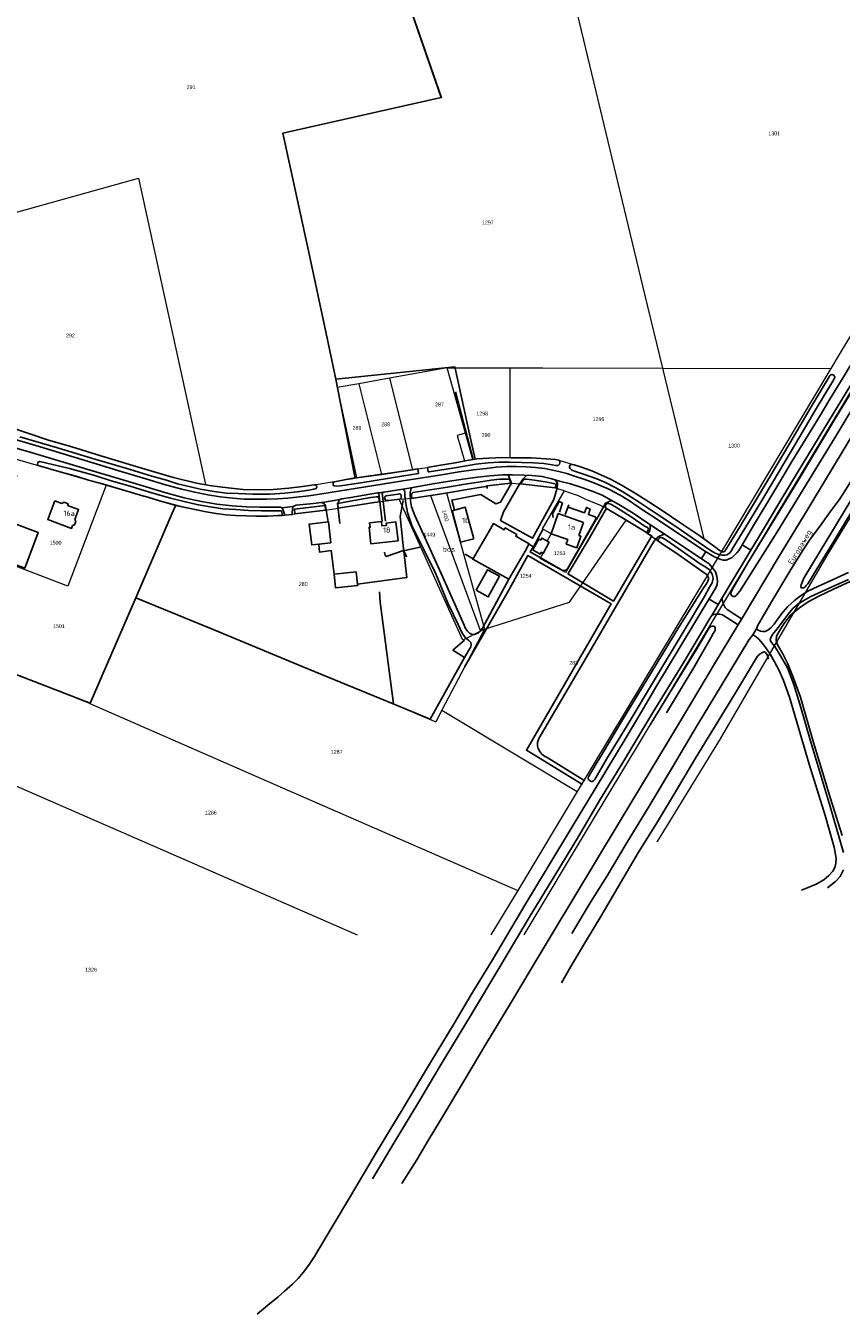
# Model space of a CAD drawing. Header units: metres. Extents: x 233829 to 239427, y 444283 to 448222.
# Tile 2 of 171: x 234372 to 234756, y 444322 to 444927. Entities that reach past the tile are written whole.
import ezdxf
from ezdxf.enums import TextEntityAlignment as Align

# ---------------------------------------------------------------- set-up
doc = ezdxf.new("R2010")
doc.units = ezdxf.units.M
doc.header["$MEASUREMENT"] = 0
for name, color, linetype in [('BIJGEBOUW', 4, 'Continuous'), ('DAKRAND-BYG', 4, 'Continuous'), ('FUNKTIEAAND', 253, 'Continuous'), ('Goud-kadastrale grenzen', 13, 'Continuous'), ('HEK', 253, 'Continuous'), ('HOOFDGEBOUW', 4, 'Continuous'), ('HUISNUMMER', 253, 'Continuous'), ('INSTEEKSLOOT', 153, 'Continuous'), ('KANTVERH', 253, 'Continuous'), ('KNTONVERHARD', 253, 'Continuous'), ('KUNSTWERK', 253, 'Continuous'), ('MIDSLTGREPPEL', 253, 'Continuous'), ('MUUR', 253, 'Continuous'), ('OVLIJNOBJ', 253, 'Continuous'), ('RASTER', 253, 'Continuous'), ('STRAATNAAM', 253, 'Continuous')]:
    doc.layers.add(name, color=color, linetype=linetype)
doc.layers.add('G01 kadestrale perceelsgrens', color=73, linetype='Continuous', lineweight=0)
doc.layers.add('Z01 perceelnummer', color=73, linetype='Continuous', lineweight=13)
doc.styles.get("Standard").update_dxf_attribs({"font": 'iso.shx'})
doc.styles.add('Styledgn001', font='dgn001.shx')

# ---------------------------------------------------------------- blocks, each defined once
blk = doc.blocks.new('A$C1532452F')
at = {"layer": 'G01 kadestrale perceelsgrens'}
for p, q in [((234552.553, 444937.47), (234567.758, 444893.669)), ((234543.344, 444761.767), (234528.88, 444759.146)), ((234570.502, 444766.687), (234543.344, 444761.767)), ((234543.344, 444761.767), (234554.125, 444718.7)), ((234570.502, 444766.687), (234600.002, 444766.624)), ((234579.053, 444735.954), (234570.502, 444766.687)), ((234600.002, 444766.624), (234599.911, 444724.396)), ((234615.531, 444766.59), (234671.737, 444766.47)), ((234671.737, 444766.47), (234691.146, 444686.3)), ((234671.737, 444766.47), (234750.934, 444766.301)), ((234750.934, 444766.301), (234699.573, 444680.229)), ((234528.88, 444759.146), (234518.745, 444757.31)), ((234518.745, 444757.31), (234527.84, 444714.863)), ((234528.88, 444759.146), (234539.592, 444716.551)), ((234582.503, 444723.555), (234579.053, 444735.954)), ((234363.553, 444724.917), (234388.969, 444717.602)), ((234562.724, 444706.633), (234586.146, 444642.846)), ((234570.122, 444707.81), (234588.096, 444643.832)), ((234691.146, 444686.3), (234699.573, 444680.229)), ((234692.951, 444669.165), (234631.652, 444567.397)), ((234424.049, 444658.542), (234402.431, 444608.78)), ((234588.096, 444643.832), (234567.926, 444605.644)), ((234588.096, 444643.832), (234586.146, 444642.846)), ((234567.926, 444605.644), (234565.094, 444600.282)), ((234320.044, 444590.781), (234528.125, 444500)), ((234631.652, 444567.397), (234603.68, 444520.959)), ((234603.68, 444520.959), (234591.056, 444500))]:
    blk.add_line(p, q, dxfattribs=at)
at = {"layer": 'G01 kadestrale perceelsgrens', "flags": 128}
for points in [[(234623.436, 444967.008), (234635.536, 444916.768), (234663.332, 444801.188), (234671.737, 444766.47)], [(234701.557, 444657.749), (234723.349, 444693.968), (234775.177, 444779.756), (234826.889, 444865.369), (234860.824, 444921.739)], [(234567.758, 444893.669), (234493.133, 444876.905), (234505.252, 444821.575), (234513.547, 444782.733), (234518.745, 444757.31)], [(234806.406, 444858.347), (234754.914, 444772.97), (234750.934, 444766.301)], [(234335.35, 444830.746), (234425.305, 444855.743), (234456.813, 444711.703)], [(234826.152, 444805.47), (234800.881, 444763.324), (234749.076, 444678.467), (234720.838, 444629.909)], [(234600.002, 444766.624), (234600.502, 444766.623), (234615.531, 444766.59)], [(234350.573, 444745.149), (234351.618, 444743.765), (234352.988, 444742.837), (234355.043, 444741.843), (234359.103, 444740.369), (234365.481, 444738.514), (234373.739, 444735.738), (234382.545, 444732.746), (234393.981, 444729.409), (234405.547, 444725.957), (234419.545, 444721.716), (234431.613, 444718.051), (234441.78, 444715.126), (234452.58, 444712.414), (234456.813, 444711.703)], [(234579.053, 444735.954), (234575.2, 444734.882), (234578.61, 444722.909)], [(234582.503, 444723.555), (234584.481, 444723.852), (234590.133, 444724.221), (234596.735, 444724.432), (234599.911, 444724.396)], [(234539.592, 444716.551), (234551.114, 444718.228), (234554.058, 444718.69), (234554.125, 444718.7)], [(234554.125, 444718.7), (234556.672, 444719.1), (234561.258, 444719.82), (234565.499, 444720.485), (234574.281, 444722.014), (234578.539, 444722.894), (234578.61, 444722.909)], [(234578.61, 444722.909), (234579.68, 444723.13), (234582.433, 444723.544), (234582.503, 444723.555)], [(234599.911, 444724.396), (234600.411, 444724.39), (234603.233, 444724.358), (234610.153, 444724.242), (234617.04, 444723.904), (234621.451, 444723.487), (234622.819, 444723.242), (234625.727, 444722.371)], [(234625.727, 444722.371), (234630.193, 444721.033), (234633.266, 444720.125), (234638.539, 444718.196), (234642.811, 444716.317), (234647.582, 444714.145), (234652.812, 444711.373), (234658.585, 444707.839), (234665.326, 444703.633), (234672.063, 444699.317), (234679.969, 444693.897), (234688.939, 444687.89), (234691.146, 444686.3)], [(234388.969, 444717.602), (234401.769, 444713.869), (234409.153, 444711.789), (234410.052, 444711.526)], [(234456.813, 444711.703), (234459.692, 444711.219), (234467.502, 444710.168), (234474.615, 444709.463), (234481.644, 444709.297), (234488.707, 444709.374), (234495.952, 444709.998), (234502.496, 444710.836), (234507.97, 444711.658), (234523.057, 444714.17), (234526.333, 444714.678), (234527.77, 444714.855), (234527.84, 444714.863)], [(234527.84, 444714.863), (234528.91, 444714.997), (234539.592, 444716.551)], [(234570.122, 444707.81), (234586.541, 444710.457), (234588.677, 444710.887), (234589.267, 444711.103), (234600.508, 444712.378), (234605.038, 444712.111), (234621.31, 444710.156), (234624.474, 444709.27), (234625.63, 444708.83)], [(234410.052, 444711.526), (234392.048, 444664.062), (234353.792, 444678.509)], [(234410.052, 444711.526), (234427.823, 444706.323), (234428.6, 444706.107), (234436.284, 444703.86), (234442.796, 444701.934)], [(234547.901, 444704.879), (234548.235, 444704.919), (234555.613, 444705.515), (234562.724, 444706.633)], [(234562.724, 444706.633), (234566.946, 444707.298), (234570.122, 444707.81)], [(234644.022, 444701.318), (234626.168, 444670.37), (234614.199, 444677.051), (234618.454, 444684.668), (234617.575, 444685.159), (234619.364, 444688.628), (234615.368, 444690.941), (234625.63, 444708.83)], [(234625.63, 444708.83), (234628.304, 444707.811), (234632.043, 444706.534), (234635.618, 444704.926), (234639.034, 444703.465), (234642.575, 444702.012), (234643.163, 444701.701), (234644.022, 444701.318)], [(234442.796, 444701.934), (234441.203, 444698.364), (234424.049, 444658.542)], [(234442.796, 444701.934), (234448.133, 444700.741), (234452.613, 444699.897), (234457.089, 444698.988), (234461.834, 444698.132), (234466.326, 444697.533), (234470.944, 444697.262), (234475.811, 444697.068), (234480.571, 444696.946), (234486.18, 444696.894), (234491.048, 444697.167), (234493.076, 444697.201), (234498.883, 444697.942), (234513.313, 444699.696), (234519.269, 444700.613), (234536.132, 444703.33), (234537.543, 444703.506), (234538.22, 444703.673), (234543.083, 444704.303), (234547.901, 444704.879)], [(234586.146, 444642.846), (234577.869, 444638.663), (234547.901, 444704.879)], [(234644.022, 444701.318), (234645.321, 444700.739), (234645.816, 444700.381), (234646.614, 444699.852), (234653.474, 444695.797), (234654.644, 444695.089)], [(234588.096, 444643.832), (234628.003, 444656.471), (234654.644, 444695.089)], [(234654.644, 444695.089), (234663.855, 444689.52), (234671.121, 444684.198), (234672.778, 444683.026), (234678.088, 444679.581), (234687.623, 444672.856), (234692.951, 444669.165)], [(234699.573, 444680.229), (234695.165, 444672.841), (234692.951, 444669.165)], [(234424.049, 444658.542), (234463.028, 444642.535), (234502.31, 444626.18), (234545.117, 444608.605), (234565.094, 444600.282)], [(234606.748, 444500), (234637.962, 444552.042), (234701.557, 444657.749)], [(234402.431, 444608.78), (234364.508, 444623.676), (234336.761, 444634.222)], [(234720.838, 444629.909), (234698.92, 444592.219), (234669.349, 444544.021), (234669.18, 444543.745)], [(234402.431, 444608.78), (234500.557, 444565.946), (234603.68, 444520.959)], [(234567.926, 444605.644), (234606.802, 444582.288), (234631.652, 444567.397)]]:
    blk.add_lwpolyline(points, dxfattribs=at)
at = {"layer": 'G01 kadestrale perceelsgrens', "style": 'Styledgn001'}
blk.add_text('1450', height=1.8, rotation=285.155213, dxfattribs=at).set_placement((234569.707, 444697.151), align=Align.MIDDLE_CENTER)
at = {"layer": 'Z01 perceelnummer', "linetype": 'Continuous', "lineweight": 13, "style": 'Styledgn001'}
for s, p in [('291', (234450.055, 444898.571)), ('1301', (234724.323, 444876.824)), ('1297', (234589.636, 444834.947)), ('292', (234393.299, 444781.82)), ('287', (234566.9, 444749.419)), ('1298', (234586.995, 444745.156)), ('1299', (234641.7, 444742.515)), ('289', (234528.096, 444738.423)), ('288', (234541.562, 444740.051)), ('290', (234588.773, 444735.09)), ('1300', (234705.459, 444730.065)), ('1449', (234562.112, 444688.199)), ('1500', (234386.312, 444684.406)), ('1253', (234623.375, 444679.5)), ('280', (234502.792, 444664.951)), ('1254', (234607.438, 444668.875)), ('1501', (234387.875, 444645.188)), ('283', (234630.012, 444627.956)), ('1287', (234518.551, 444586.131)), ('1286', (234459.353, 444557.519)), ('1326', (234402.979, 444483.674))]:
    blk.add_text(s, height=1.8, dxfattribs=at).set_placement(p, align=Align.MIDDLE_CENTER)

msp = doc.modelspace()

# ---------------------------------------------------------------- linework, layer by layer
at = {"layer": 'BIJGEBOUW'}
msp.add_lwpolyline([(234366.02, 444693.77), (234378.19, 444689.18), (234371.88, 444672.46), (234359.71, 444677.06), (234366.02, 444693.77)], dxfattribs=at)
at = {"layer": 'DAKRAND-BYG'}
for p, q in [((234510.09, 444683.72), (234515.76, 444684.33)), ((234608.92, 444683.7), (234607.12, 444680.46)), ((234527.72, 444670.76), (234517.32, 444669.63)), ((234528.35, 444664.99), (234527.72, 444670.76))]:
    msp.add_line(p, q, dxfattribs=at)
for points in [[(234583.06, 444686.24), (234579.04, 444701.07), (234572.84, 444699.35), (234576.83, 444684.61), (234583.06, 444686.24)], [(234515.76, 444684.33), (234514.62, 444694.21), (234505.55, 444693.21), (234506.81, 444683.37), (234510.09, 444683.72)], [(234590.27, 444689.83), (234582.57, 444676.63), (234599.52, 444667.2), (234607.12, 444680.46)], [(234590.27, 444689.83), (234592.26, 444693.4), (234597.38, 444690.54), (234597.82, 444691.33), (234603.21, 444688.32), (234602.73, 444687.46), (234609.05, 444683.93), (234608.92, 444683.7)], [(234618.55, 444684.66), (234615.72, 444679.42), (234614.77, 444679.93), (234614.3, 444679.08), (234610.77, 444680.99), (234613.56, 444686.14), (234614.52, 444685.62), (234615.03, 444686.56), (234618.55, 444684.66)], [(234584.2, 444662.06), (234589.49, 444671.72), (234595.13, 444668.63), (234589.84, 444658.97), (234584.2, 444662.06)], [(234517.32, 444669.63), (234518.03, 444663.14), (234528.42, 444664.27), (234528.35, 444664.99)]]:
    msp.add_lwpolyline(points, dxfattribs=at)
at = {"layer": 'HEK'}
msp.add_lwpolyline([(234510.09, 444683.72), (234510.41, 444680.03), (234515.88, 444680.82), (234517.32, 444669.63)], dxfattribs=at)
at = {"layer": 'HOOFDGEBOUW'}
for points in [[(234385.99, 444704.17), (234382.66, 444695.29), (234393.82, 444691.1), (234394.32, 444692.43), (234395.27, 444692.87), (234395.86, 444694.42), (234395.44, 444695.35), (234397.17, 444699.97), (234391.93, 444701.94), (234392.23, 444702.74), (234390.42, 444703.42), (234389.32, 444702.92), (234385.99, 444704.17)], [(234547.41, 444685.3), (234546.38, 444694.19), (234541.85, 444693.67), (234541.98, 444692.54), (234539.83, 444692.29), (234539.59, 444694.36), (234534.04, 444693.72), (234534.29, 444691.64), (234533.74, 444691.57), (234534.64, 444683.82), (234547.41, 444685.3)], [(234619.36, 444688.63), (234622.74, 444698.08), (234634.63, 444693.87)], [(234619.36, 444688.63), (234627.23, 444685.86), (234626.49, 444683.77), (234631.5, 444682), (234633.43, 444687.49), (234632.5, 444687.82), (234634.63, 444693.87)]]:
    msp.add_lwpolyline(points, dxfattribs=at)
at = {"layer": 'INSTEEKSLOOT'}
for p, q in [((234557.01, 444716.96), (234556.67, 444719.1)), ((234561.6, 444717.67), (234561.26, 444719.82)), ((234579.68, 444723.13), (234582.74, 444723.59)), ((234498.76, 444700.24), (234513.07, 444701.96)), ((234498.88, 444697.94), (234513.31, 444699.7))]:
    msp.add_line(p, q, dxfattribs=at)
for points in [[(234792.44, 444799.36), (234787.36, 444791.16), (234781.33, 444781.38), (234776.13, 444772.65), (234753.33, 444734.5), (234725.57, 444689.28), (234708.12, 444661.7), (234707.12, 444660.34), (234706.57, 444659.68), (234705.79, 444659.12), (234705.16, 444659.1), (234704.4, 444659.43), (234703.97, 444660.19), (234704.02, 444661.16), (234704.64, 444662.54), (234711.86, 444674.96), (234735.1, 444712.91), (234753.36, 444743.25), (234770.38, 444771.19)], [(234345.23, 444771.86), (234347.86, 444757.7), (234349.07, 444750.63), (234349.75, 444747.3), (234350.57, 444745.15), (234351.62, 444743.77), (234352.99, 444742.84), (234355.04, 444741.84), (234359.1, 444740.37), (234365.48, 444738.51), (234373.74, 444735.74), (234382.55, 444732.75), (234393.98, 444729.41), (234405.55, 444725.96), (234419.55, 444721.72), (234431.61, 444718.05), (234441.78, 444715.13), (234452.58, 444712.41), (234459.69, 444711.22)], [(234715.98, 444704.94), (234721.78, 444714.61), (234731.68, 444731.18), (234742.13, 444749.04), (234750.18, 444762.47), (234750.55, 444763.07)], [(234752.68, 444761.72), (234751.9, 444760.34), (234743.76, 444746.82), (234734.27, 444730.9), (234726.75, 444718.24), (234719.39, 444705.75)], [(234750.55, 444763.07), (234750.78, 444763.26), (234751.04, 444763.39), (234751.33, 444763.46), (234751.62, 444763.47), (234751.91, 444763.4), (234752.17, 444763.27), (234752.4, 444763.09), (234752.58, 444762.86), (234752.71, 444762.59), (234752.77, 444762.3), (234752.76, 444762.01), (234752.68, 444761.72)], [(234454.34, 444709.63), (234449.74, 444710.75), (234443.7, 444712.09), (234438.48, 444713.79), (234431.59, 444715.76), (234419.36, 444719.41), (234404.72, 444723.67), (234387.29, 444728.99), (234369.46, 444734.22)], [(234582.74, 444723.59), (234584.48, 444723.85), (234590.13, 444724.22), (234596.73, 444724.43), (234603.23, 444724.36), (234610.15, 444724.24), (234617.04, 444723.9), (234621.45, 444723.49), (234622.82, 444723.24), (234623.39, 444723.06), (234623.55, 444722.67)], [(234392.86, 444719.24), (234378.86, 444722.6), (234378.43, 444722.49), (234378.17, 444722.29), (234378.01, 444721.97), (234377.83, 444721.39), (234377.93, 444720.95), (234378.17, 444720.71), (234388.97, 444717.6)], [(234492.54, 444699.39), (234491.54, 444699.41), (234488.86, 444699.37), (234483.14, 444699.4), (234476.98, 444699.55), (234471.12, 444699.95), (234464.93, 444700.41), (234459.05, 444701.23), (234452.71, 444702.43), (234446.72, 444703.77), (234440.43, 444705.28), (234434.2, 444707.13), (234428.44, 444708.81), (234421.36, 444711.05), (234412.44, 444713.51), (234404.72, 444716.02), (234392.86, 444719.24)], [(234557.01, 444716.96), (234549.14, 444715.74), (234529.84, 444712.59), (234520.26, 444711.15), (234518.25, 444711), (234517.43, 444711.11), (234517.04, 444711.28), (234516.9, 444711.67), (234516.93, 444712.33), (234517.07, 444712.82), (234517.44, 444713.09), (234523.06, 444714.17), (234526.33, 444714.68), (234528.91, 444715), (234551.11, 444718.23), (234556.67, 444719.1)], [(234561.26, 444719.82), (234565.5, 444720.48), (234574.28, 444722.01), (234579.68, 444723.13)], [(234623.55, 444722.67), (234623.52, 444722.01), (234623.3, 444721.3), (234622.72, 444720.75), (234621.58, 444720.7), (234619.82, 444721.05), (234615.95, 444721.6), (234611.04, 444721.93), (234605.51, 444722.15), (234600.04, 444722.31), (234594.96, 444722.31), (234589.8, 444721.97), (234583.91, 444721.28), (234575.02, 444719.75), (234562.05, 444717.74), (234561.6, 444717.67)], [(234719.39, 444705.75), (234712.24, 444693.98), (234705.09, 444682.16), (234704.24, 444680.75), (234703.53, 444679.83), (234702.76, 444679.17), (234702.01, 444678.74), (234701.06, 444678.52), (234699.84, 444678.54), (234698.25, 444678.82), (234696.61, 444679.45), (234694.66, 444680.53), (234685.74, 444686.73), (234677.51, 444692.35), (234668.75, 444698.12), (234660.76, 444703.52), (234653.95, 444707.8), (234649.77, 444710.19), (234645.3, 444712.59), (234640.91, 444714.38), (234635.16, 444716.45), (234630.82, 444717.84), (234629.14, 444718.59), (234628.33, 444719.28), (234627.97, 444719.83), (234628.02, 444720.4), (234628.3, 444720.92), (234628.75, 444721.19), (234629.36, 444721.25), (234630.19, 444721.03), (234633.27, 444720.13), (234638.54, 444718.2)], [(234388.97, 444717.6), (234395.94, 444715.66), (234401.77, 444713.87), (234407.23, 444712.35), (234407.29, 444712.33)], [(234407.23, 444712.35), (234427.82, 444706.32), (234428.6, 444706.11), (234436.28, 444703.86), (234441.68, 444702.3), (234444.43, 444701.57), (234448.13, 444700.74), (234452.61, 444699.9), (234457.09, 444698.99), (234461.83, 444698.13), (234466.33, 444697.53), (234470.94, 444697.26), (234475.81, 444697.07), (234480.57, 444696.95), (234486.18, 444696.89), (234491.05, 444697.17), (234493.08, 444697.2)], [(234599.76, 444714.26), (234598.62, 444714.3), (234595.23, 444714.22), (234591.27, 444713.88), (234587.23, 444713.25), (234579.85, 444712.1), (234570.6, 444710.5), (234554.31, 444707.98), (234553.82, 444707.47), (234553.68, 444706.61), (234553.74, 444705.85), (234553.9, 444705.47), (234554.24, 444705.32), (234554.8, 444705.38), (234555.61, 444705.52), (234566.95, 444707.3), (234586.54, 444710.46), (234588.68, 444710.89), (234589.27, 444711.08)], [(234606.61, 444714.22), (234607.01, 444714.24), (234607.59, 444714.28), (234608.99, 444714.14), (234611.56, 444713.8), (234614.63, 444713.27), (234617.46, 444712.88), (234620.48, 444712.31), (234621.89, 444711.95)], [(234638.54, 444718.2), (234642.81, 444716.32), (234647.58, 444714.15), (234652.81, 444711.37), (234658.58, 444707.84), (234665.33, 444703.63), (234672.06, 444699.32), (234679.97, 444693.9), (234688.94, 444687.89), (234697.56, 444681.68), (234698.61, 444680.8), (234699.3, 444680.39), (234699.74, 444680.17), (234700.29, 444680.07), (234700.67, 444680.14), (234701.07, 444680.48), (234701.84, 444681.67), (234708.08, 444691.87), (234715.98, 444704.94)], [(234454.34, 444709.63), (234460.88, 444708.56), (234466.71, 444707.73), (234472.2, 444707.47), (234479.12, 444707.24), (234487.05, 444707.29), (234494.12, 444707.66), (234499.95, 444708.38), (234505.39, 444709.09), (234507.84, 444709.55), (234508.82, 444709.92), (234509.12, 444710.51), (234509.11, 444711.22), (234508.7, 444711.65), (234507.97, 444711.66), (234502.5, 444710.84), (234495.95, 444710), (234488.71, 444709.37), (234481.64, 444709.3), (234474.61, 444709.46), (234467.5, 444710.17), (234459.69, 444711.22)], [(234548.93, 444706.47), (234548.93, 444705.86), (234548.81, 444705.34), (234548.6, 444705.03), (234548.23, 444704.92), (234543.08, 444704.3), (234542.26, 444704.28), (234541.84, 444704.32), (234541.54, 444704.53), (234541.24, 444704.97), (234541.07, 444705.47), (234541.12, 444706), (234541.44, 444706.3), (234541.83, 444706.46), (234545.12, 444706.85), (234547.48, 444707.25), (234548.13, 444707.33), (234548.48, 444707.24), (234548.8, 444706.96), (234548.93, 444706.47)], [(234760.9, 444705.03), (234738.23, 444667.7), (234737.6, 444666.18), (234736.99, 444664.65), (234736.77, 444663.86), (234736.89, 444663.43), (234737.21, 444663.21), (234737.65, 444663.19), (234738.3, 444663.27), (234738.84, 444663.69), (234739.4, 444664.31), (234740.06, 444665.12), (234740.88, 444666.3), (234744.27, 444671.77), (234752.63, 444685.66), (234765.69, 444707.31)], [(234519.01, 444702.92), (234524.89, 444703.95), (234534.6, 444705.66), (234537.04, 444705.96), (234537.84, 444705.98), (234538.19, 444705.79), (234538.39, 444705.31), (234538.47, 444704.64), (234538.48, 444703.99), (234538.22, 444703.67), (234537.54, 444703.51), (234536.13, 444703.33), (234519.27, 444700.61)], [(234665.12, 444690.84), (234665.05, 444691.22), (234664.73, 444691.55), (234664.37, 444691.79), (234663.69, 444692.11), (234657.08, 444696.64), (234650.17, 444701.01), (234647.52, 444702.48), (234646.29, 444702.87), (234645.83, 444702.85), (234645.46, 444702.65), (234645.13, 444702.31), (234644.99, 444701.73), (234645.03, 444701.2), (234645.32, 444700.74), (234645.82, 444700.38), (234646.61, 444699.85), (234653.47, 444695.8), (234663.86, 444689.52), (234664.25, 444689.43), (234664.52, 444689.47), (234664.78, 444689.7), (234664.95, 444690.05), (234665.06, 444690.42), (234665.12, 444690.84)], [(234695.63, 444667.68), (234695.12, 444669.59), (234693.86, 444671.59), (234692.19, 444672.94), (234689.57, 444674.43), (234679.39, 444681.54), (234673.36, 444685.71), (234671.85, 444686.7), (234671.1, 444686.89), (234670.51, 444686.72), (234669.9, 444686.13), (234669.63, 444685.56), (234670, 444684.99), (234671.12, 444684.2), (234672.78, 444683.03), (234678.09, 444679.58), (234687.62, 444672.86), (234692.36, 444669.57), (234693.17, 444668.73), (234693.44, 444667.92), (234693.41, 444667.27), (234693.09, 444666.35), (234692.58, 444665.38), (234690.9, 444662.85), (234679.49, 444644.64), (234666.66, 444623.58), (234653.02, 444601.13), (234643.98, 444586.17), (234640.56, 444580.5), (234637.04, 444574.41), (234636.76, 444573.8), (234636.78, 444573.31)], [(234636.78, 444573.31), (234637.22, 444572.76), (234637.85, 444572.39), (234638.38, 444572.21), (234638.71, 444572.2), (234639.09, 444572.24), (234639.37, 444572.52), (234639.73, 444572.95), (234640.56, 444574.13), (234645.45, 444582.6), (234655.19, 444598.55), (234667.62, 444619.17), (234680.99, 444641.6), (234691.6, 444659.05), (234693.82, 444663.53), (234695.08, 444665.57), (234695.63, 444667.68)], [(234665.98, 444598.81), (234676.27, 444615.74), (234687.93, 444634.52), (234693.8, 444644.34), (234694.5, 444645), (234695.13, 444645.23), (234695.62, 444645.21), (234696.04, 444645.08), (234696.4, 444644.79), (234696.56, 444644.32), (234696.6, 444643.87), (234696.51, 444643.36), (234696.18, 444642.62), (234695.61, 444641.73), (234694.51, 444639.76), (234686.98, 444626.61), (234673.65, 444604.42)], [(234624.2, 444477.58), (234629.35, 444486.25), (234636.05, 444497.57), (234642.79, 444508.71), (234651, 444522.65), (234660.5, 444538.93), (234668.96, 444552.41), (234678.88, 444568.93), (234687.36, 444583.06), (234696.3, 444597.74), (234705.6, 444613.08), (234713.65, 444626.38), (234716.46, 444631.05), (234717.65, 444632.13), (234718.75, 444632.85), (234719.59, 444633.14), (234720.26, 444632.8), (234720.99, 444631.63), (234721.7, 444629.72)]]:
    msp.add_lwpolyline(points, dxfattribs=at)
at = {"layer": 'KANTVERH'}
for p, q in [((234540.66, 444708.25), (234537.97, 444707.83)), ((234511.46, 444703.31), (234511.9, 444703.36)), ((234511.9, 444703.36), (234519.99, 444704.68)), ((234514.45, 444694.19), (234513.23, 444701.8)), ((234494.08, 444697.3), (234497.75, 444697.65)), ((234608.92, 444683.71), (234608.92, 444683.7)), ((234713.31, 444680.9), (234709.23, 444683.35)), ((234578.89, 444679), (234582.69, 444676.83)), ((234692.19, 444680.2), (234690.01, 444676.9)), ((234697.96, 444655.29), (234693.66, 444657.87)), ((234702.16, 444652.97), (234709, 444648.56)), ((234700.53, 444650.24), (234707.39, 444645.87))]:
    msp.add_line(p, q, dxfattribs=at)
for points in [[(234316.38, 444930.88), (234317.21, 444921.58), (234317.96, 444913.41), (234319, 444905.24), (234320.39, 444895.97), (234324.54, 444869.18), (234329.19, 444838.58), (234332.92, 444814.4), (234336.8, 444790.35), (234339.89, 444772.02), (234342.76, 444755.99), (234344, 444748.65), (234344.44, 444746.24), (234344.89, 444744.41), (234345.91, 444742.74), (234346.8, 444741.34), (234347.65, 444740.2), (234348.95, 444739.12), (234350.79, 444738.16), (234353.35, 444737.19), (234357.79, 444735.71), (234364.69, 444733.66), (234377.05, 444730.11)], [(234694.54, 444649.58), (234694.92, 444650.2), (234699.9, 444658.53), (234705.09, 444667.19), (234717.39, 444687.7), (234732.22, 444712.18), (234745.87, 444735.03), (234759.93, 444757.92), (234775.26, 444783.89)], [(234697.72, 444677.13), (234699.23, 444676.52), (234700.46, 444676.19), (234701.77, 444676.22), (234703.18, 444676.77), (234704.53, 444677.53), (234705.58, 444678.5), (234706.73, 444679.58), (234707.77, 444680.95), (234710.22, 444684.98), (234714.6, 444692.49), (234720.45, 444702.02), (234726.98, 444713.02), (234732.59, 444722.6), (234739.24, 444733.28), (234745.88, 444744.22), (234750.44, 444751.88), (234756.71, 444762.04), (234768.44, 444781.62)], [(234549.21, 444383.11), (234556.19, 444394.26), (234561.54, 444403.46), (234567.35, 444413.02), (234578.29, 444431.3), (234588.76, 444448.67), (234600.25, 444467.73), (234610.42, 444484.8), (234620.87, 444502.15), (234630.11, 444517.53), (234640.21, 444534.33), (234651.46, 444552.93), (234662.37, 444571.13), (234674.06, 444590.53), (234684.94, 444608.57), (234696.74, 444628.18), (234709.69, 444649.71), (234726.21, 444677.33), (234740.6, 444701.01), (234758.59, 444730.88), (234767.54, 444745.81)], [(234335.76, 444737.98), (234374.83, 444726.88), (234402.6, 444718.5), (234416.36, 444714.37), (234428.98, 444710.68), (234437.71, 444707.98), (234446.77, 444705.57), (234454.89, 444703.75), (234462.1, 444702.55), (234469.42, 444701.7), (234476.15, 444701.24), (234482.38, 444701.13), (234487.92, 444701.13), (234492.14, 444701.17), (234492.81, 444700.87), (234498.09, 444701.39), (234499.42, 444702.06), (234507.63, 444702.92), (234511.46, 444703.31)], [(234629.19, 444500.67), (234638.27, 444515.9), (234645.76, 444527.89), (234654.73, 444542.84), (234665.92, 444561.33), (234675.98, 444578.05), (234688.31, 444598.73), (234699.3, 444617.17), (234712.48, 444638.9), (234714.31, 444641.17), (234716.1, 444644.18), (234716.45, 444645.41), (234723.06, 444656.58), (234732.22, 444671.81), (234737.95, 444681.12), (234741.25, 444686.15), (234745.63, 444691.95), (234750.58, 444698.88), (234754.83, 444704.59), (234756.94, 444707.72), (234767.34, 444724.09), (234771.04, 444730.94)], [(234377.05, 444730.11), (234389.85, 444726.21), (234403.79, 444722.02), (234417.64, 444717.76), (234428.83, 444714.45), (234438.02, 444711.61), (234445.63, 444709.55), (234451.79, 444708.16), (234457.86, 444706.94), (234463.78, 444706.03), (234469.74, 444705.34), (234474.97, 444704.95), (234479.78, 444704.89), (234485.53, 444704.9), (234490.77, 444705.06), (234495.63, 444705.32), (234499.69, 444705.83)], [(234499.69, 444705.83), (234505.51, 444706.43), (234511.61, 444707.41), (234523.24, 444709.22), (234548.78, 444713.35), (234566.89, 444716.19), (234576.1, 444717.74), (234582.96, 444718.72), (234588.8, 444719.36), (234593.53, 444719.89), (234598.49, 444720.25), (234603.17, 444720.31), (234607.59, 444720.14), (234612.05, 444719.83), (234616.42, 444719.33), (234618.66, 444718.79), (234623.05, 444717.91), (234626.85, 444716.88), (234630.91, 444715.59), (234634.76, 444714.26), (234638.68, 444712.93), (234642.39, 444711.35), (234646.21, 444709.78), (234649.55, 444708.01), (234652.95, 444706.07), (234656.76, 444703.83), (234661.95, 444700.26), (234669.39, 444695.33), (234678.58, 444689.18), (234692.06, 444680.28), (234695.87, 444678), (234697.72, 444677.13)], [(234696.79, 444663.19), (234697.52, 444664.8), (234697.67, 444666.48), (234697.28, 444668.53), (234696.69, 444670.65), (234695.36, 444672.68), (234693.56, 444674.57), (234691.47, 444675.92), (234675.43, 444686.68), (234665.37, 444693.25), (234657.94, 444698.38), (234651.3, 444702.43), (234647.35, 444704.51), (234643.41, 444706.69), (234638.76, 444708.59), (234633.9, 444710.41), (234628.51, 444712.07), (234623.41, 444713.39), (234619.79, 444714.51), (234615.11, 444715.51), (234610.39, 444715.99), (234606.66, 444716.15), (234601.23, 444716.31), (234596.6, 444716.27), (234590.55, 444715.83), (234584.91, 444715.28), (234578.89, 444714.37), (234571.63, 444713.28), (234563.81, 444712.02), (234552.61, 444710.12), (234540.66, 444708.25)], [(234580.55, 444706.01), (234586.33, 444707.02), (234593.36, 444702.73), (234595.55, 444703.49), (234600.76, 444712.37), (234599.16, 444716.29)], [(234621.18, 444714.08), (234622.42, 444712.37), (234622.18, 444710.11), (234620.62, 444704.73), (234610.62, 444686.5), (234595.6, 444694.85), (234597.04, 444698.9), (234604.45, 444711.87), (234606.27, 444714.43), (234607.99, 444716.09)], [(234537.97, 444707.83), (234537.73, 444707.79), (234525.14, 444705.74)], [(234537.97, 444707.83), (234538.43, 444707.47), (234539.96, 444694.41)], [(234541.42, 444694.58), (234539.88, 444707.66), (234540.66, 444708.25)], [(234492.83, 444700.87), (234492.85, 444700.71), (234493.07, 444700.3), (234493.35, 444699.66), (234494.08, 444697.3)], [(234497.75, 444697.65), (234497.61, 444698.47), (234497.77, 444700.2), (234498.01, 444701.38)], [(234513.23, 444701.8), (234513.04, 444702.16), (234512.8, 444702.47), (234512.51, 444702.76), (234512.19, 444702.99), (234511.83, 444703.18), (234511.46, 444703.31)], [(234519.99, 444704.68), (234519.53, 444704.19), (234519.48, 444703.68), (234518.86, 444702.94), (234520.03, 444693.48)], [(234525.14, 444705.74), (234520.94, 444705.01), (234519.99, 444704.68)], [(234580.55, 444706.01), (234572.64, 444704.44), (234573.94, 444699.66)], [(234624.8, 444703.19), (234623.25, 444703.8), (234620.02, 444697.95), (234620.34, 444696.31)], [(234627.37, 444701.14), (234635.14, 444698.48), (234635.98, 444700.97), (234637.77, 444700.17), (234636.95, 444697.65), (234640.15, 444696.58), (234640.51, 444695.32), (234640.69, 444695.31), (234644.99, 444703.05), (234647.85, 444704.26)], [(234608.92, 444683.7), (234611.09, 444682.55), (234615.62, 444690.86)], [(234540.98, 444679.93), (234541.26, 444678.54), (234541.83, 444677.93), (234549.9, 444680.81), (234551.45, 444677.75)], [(234715.99, 444644), (234716.82, 444643.32), (234717.84, 444642.83), (234718.92, 444642.6), (234720.06, 444642.63), (234721.32, 444643.33), (234722.73, 444644.46), (234724.28, 444646.19), (234726.53, 444649.26), (234728.53, 444651.97), (234730.77, 444654.42), (234733.87, 444657.27), (234736.69, 444659.49), (234740.2, 444661.59), (234744.79, 444663.84), (234751.67, 444666.96), (234759.32, 444670.37)], [(234759.29, 444667.18), (234751.85, 444663.81), (234745.01, 444660.65), (234741.53, 444659.06), (234738.19, 444657.28), (234735.45, 444655.59), (234733.1, 444653.46), (234730.81, 444650.85), (234726.18, 444644.51), (234723.74, 444641.42), (234722.77, 444639.93), (234722.46, 444638.95), (234722.77, 444637.93), (234723.64, 444636.66), (234724.61, 444635.55), (234727.36, 444631.25), (234730.55, 444625.53), (234733.51, 444617.74), (234736.84, 444607.02), (234741.23, 444591.73), (234750.57, 444560.46), (234756.94, 444538.81)], [(234481.12, 444321.72), (234486.15, 444325.91), (234491.03, 444329.86), (234493.99, 444332.5), (234497.79, 444335.83), (234500.35, 444338.5), (234502.7, 444341.36), (234505.31, 444344.7), (234508.07, 444348.86), (234509.67, 444351.58), (234524.5, 444376.46), (234537.76, 444398.62), (234549.83, 444418.62), (234563.14, 444440.77), (234573.81, 444458.38), (234581.63, 444471.65), (234591.77, 444488.32), (234607.55, 444514.87), (234626.18, 444545.64), (234640.14, 444568.72), (234654.69, 444592.88), (234661.53, 444604.46), (234669.11, 444617.27), (234678.7, 444633.05), (234689.35, 444650.88), (234695.69, 444661.17), (234696.79, 444663.19)], [(234699.9, 444658.53), (234699.91, 444657.84), (234699.98, 444657.16), (234700.11, 444656.48), (234700.31, 444655.82), (234700.57, 444655.19), (234700.89, 444654.58), (234701.26, 444654), (234701.69, 444653.46), (234702.16, 444652.97)], [(234535.38, 444385.42), (234546.41, 444403.78), (234557.15, 444421.63), (234567.13, 444438.44), (234581.93, 444462.77), (234595.31, 444485.05), (234609.53, 444508.94), (234621.08, 444527.92), (234632.67, 444547.15), (234642.21, 444563.18), (234653.11, 444581.13), (234667.31, 444604.66), (234681.28, 444627.52), (234694.54, 444649.58)], [(234700.53, 444650.24), (234699.94, 444650.49), (234699.32, 444650.67), (234698.68, 444650.8), (234698.04, 444650.86), (234697.4, 444650.85), (234696.76, 444650.79), (234696.12, 444650.65), (234695.51, 444650.46), (234694.92, 444650.2)], [(234714.26, 444641.11), (234714.85, 444640.81), (234715.77, 444640.17), (234717.1, 444639.03), (234718.78, 444637.06), (234720.42, 444634.97), (234722.5, 444632), (234724.5, 444628.34), (234726.71, 444624.29), (234728.68, 444619.67), (234731.44, 444611.81), (234740.69, 444580.25), (234748.26, 444556.11), (234752.52, 444541.28), (234753.2, 444537.88), (234753.48, 444535.79), (234753.36, 444533.75), (234752.98, 444532.06), (234751.97, 444530.06), (234750.02, 444527.95), (234747.63, 444525.91), (234744.04, 444523.97), (234739.53, 444521.94), (234737.13, 444521.08)], [(234756.94, 444530.69), (234755.31, 444527.47), (234753.14, 444525.15), (234749.43, 444522.21)]]:
    msp.add_lwpolyline(points, dxfattribs=at)
at = {"layer": 'KNTONVERHARD'}
for points in [[(234549.79, 444709.41), (234550.43, 444708.91), (234550.64, 444708.21), (234550.66, 444706.31), (234550.98, 444702.78), (234551.84, 444698.57), (234553.95, 444692.44), (234559.31, 444681.51), (234565.15, 444669.71), (234571.01, 444655.7), (234575.67, 444645.9), (234577.59, 444641.95), (234579.15, 444639.67), (234580.69, 444638.41), (234581.6, 444637.46), (234581.84, 444636.44), (234581.68, 444635.43), (234578.68, 444630.47)], [(234553.57, 444710.07), (234553.12, 444707.86), (234553.25, 444704.14), (234553.78, 444701.26), (234555.23, 444697.16), (234557.81, 444691.67), (234568.52, 444668.14), (234578.42, 444645.65)], [(234645.44, 444700.65), (234637.29, 444686.39), (234627.47, 444669.95), (234627.48, 444669.66), (234628.34, 444669.17), (234648.81, 444656.94), (234666.72, 444687.58), (234664.81, 444688.6), (234665.82, 444690.16), (234665.96, 444691.09), (234665.97, 444691.87), (234665.86, 444692.76), (234665.94, 444692.88)], [(234640.46, 444695.52), (234627.06, 444672.13), (234626.21, 444671.53), (234625.42, 444671.41), (234624.63, 444671.53), (234623.49, 444672.06), (234609.46, 444680.05), (234611.15, 444682.66)], [(234635.2, 444572.53), (234617.48, 444583.39), (234616.35, 444584.05), (234615.04, 444585), (234614.01, 444586.21), (234613.3, 444587.65), (234612.92, 444589), (234612.97, 444590.43), (234613.62, 444592.33), (234634.91, 444628.79), (234654.57, 444662.36), (234666.32, 444682.59), (234667.51, 444684.66), (234668.59, 444686.26), (234670.05, 444687.37), (234671.73, 444688.07), (234672.86, 444688.36)], [(234578.87, 444626.23), (234599.05, 444661.34), (234608.49, 444678.47), (234647.67, 444655.62), (234607.78, 444586.83), (234611.49, 444584.73), (234634.16, 444570.81)], [(234578.42, 444645.65), (234578.89, 444644.34), (234580.02, 444642.79), (234581.04, 444641.83), (234582.21, 444641.26), (234583.39, 444641.29), (234584.87, 444641.82), (234585.96, 444642.79), (234587.1, 444644.25), (234599.47, 444667.2)]]:
    msp.add_lwpolyline(points, dxfattribs=at)
at = {"layer": 'KUNSTWERK'}
for p, q in [((234599.76, 444714.26), (234600.51, 444712.38)), ((234605.04, 444712.11), (234606.61, 444714.22)), ((234621.31, 444710.16), (234621.89, 444711.95)), ((234498.75, 444700.31), (234498.89, 444697.76)), ((234513.06, 444701.99), (234513.32, 444699.59)), ((234519.01, 444702.92), (234519.3, 444700.3)), ((234623.36, 444698.81), (234624.8, 444703.19)), ((234625.98, 444697.75), (234627.8, 444702.18)), ((234492.54, 444699.39), (234493.08, 444697.2))]:
    msp.add_line(p, q, dxfattribs=at)
at = {"layer": 'MIDSLTGREPPEL'}
msp.add_line((234582.74, 444723.59), (234574.39, 444755.38), dxfattribs=at)
at = {"layer": 'MUUR'}
msp.add_line((234605.04, 444712.11), (234621.31, 444710.16), dxfattribs=at)
msp.add_lwpolyline([(234600.51, 444712.38), (234589.27, 444711.1), (234589.32, 444709.88)], dxfattribs=at)
at = {"layer": 'OVLIJNOBJ'}
for points in [[(234583.61, 444723.72), (234581.74, 444732.03), (234574.13, 444767.09), (234518.07, 444761.36), (234526.73, 444716.91), (234527.22, 444714.79)], [(234756.23, 444546.81), (234750.82, 444564.14), (234742.73, 444590.54), (234736.65, 444611.74), (234733.42, 444620.72), (234730.65, 444627.75), (234728.33, 444632.14), (234725.89, 444636.47), (234725.17, 444638.52), (234725.45, 444640.55), (234726.8, 444642.97), (234728.88, 444646.2), (234731.95, 444650.35), (234736.16, 444653.77), (234740.26, 444656.68), (234745.28, 444659.29), (234751.95, 444662.42), (234762.39, 444667.2), (234780.25, 444675.96), (234815.41, 444693.18), (234836.56, 444664.51)]]:
    msp.add_lwpolyline(points, dxfattribs=at)
at = {"layer": 'RASTER'}
msp.add_line((234549.98, 444680.66), (234557.57, 444682.26), dxfattribs=at)
for points in [[(234428.86, 444994.57), (234450.7, 444994.67), (234495.53, 444995.26), (234531.03, 444995.61), (234532.83, 444995.72), (234541.15, 444970.57), (234552.49, 444937.64), (234567.56, 444894.24)], [(234567.33, 444894.94), (234567.75, 444893.67), (234493.13, 444876.91), (234505.25, 444821.58), (234513.55, 444782.73), (234518.07, 444761.36)], [(234442.82, 444702), (234441.2, 444698.36), (234424.05, 444658.54), (234402.51, 444608.96), (234364.51, 444623.68), (234336.76, 444634.22), (234347.16, 444661.49), (234359.1, 444692.14), (234366.02, 444710.54), (234368.1, 444716.14)], [(234528.35, 444664.99), (234551.59, 444668.1), (234549.62, 444684.48), (234548.33, 444696.81), (234549.74, 444704.31)], [(234424.05, 444658.54), (234463.03, 444642.53), (234502.31, 444626.18), (234545.12, 444608.6), (234562.44, 444601.39), (234578.7, 444630.52), (234573.23, 444633.88), (234578.72, 444638.58)], [(234538.69, 444661.3), (234539.02, 444656.45), (234545.21, 444608.6), (234545.19, 444608.57)]]:
    msp.add_lwpolyline(points, dxfattribs=at)

# ---------------------------------------------------------------- block references
at = {"layer": 'Goud-kadastrale grenzen', "linetype": 'Continuous'}
msp.add_blockref('A$C1532452F', (0, 0), dxfattribs=at)

# ---------------------------------------------------------------- texts
at = {"layer": 'FUNKTIEAAND'}
msp.add_text('bos', height=2.5, dxfattribs=at).set_placement((234568.33, 444680.17))
at = {"layer": 'HUISNUMMER'}
for s, p in [('16a', (234390, 444697)), ('1b', (234577.54, 444693.67)), ('18', (234540.37, 444689.11)), ('1a', (234627.34, 444690.51))]:
    msp.add_text(s, height=2.5, dxfattribs=at).set_placement(p)
at = {"layer": 'STRAATNAAM'}
msp.add_text('Europaweg', height=2.5, rotation=58.9674, dxfattribs=at).set_placement((234732.7, 444673.93))

doc.saveas('drawing.dxf')
